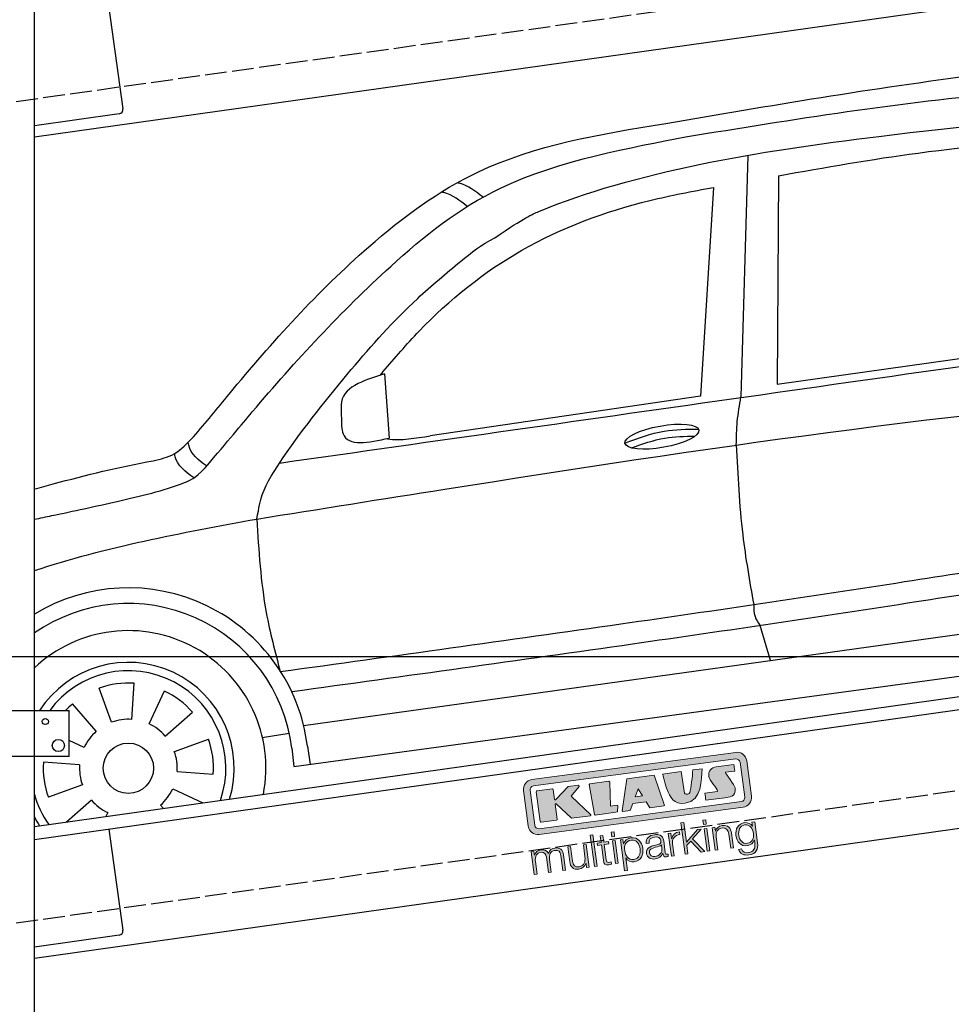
# Model space of a CAD drawing. Extents: x -311 to 6440, y -544 to 5914.
# Tile 3 of 6: x 926 to 3065, y 1052 to 3312. Entities that reach past the tile are written whole.
import ezdxf

# ---------------------------------------------------------------- set-up
doc = ezdxf.new("R2010")
doc.units = 0
doc.header["$LTSCALE"] = 10
doc.header["$MEASUREMENT"] = 0
doc.linetypes.add('GEN3', pattern=[6.25, 5, -1.25])
doc.layers.get('0').update_dxf_attribs({"linetype": 'CONTINUOUS'})
doc.layers.get('DEFPOINTS').update_dxf_attribs({"linetype": 'CONTINUOUS'})
doc.layers.add('3', color=6, linetype='GEN3')
doc.layers.add('CAR', color=1, linetype='CONTINUOUS')
for name, color, linetype, lineweight in [('AM_0', 7, 'CONTINUOUS', 30), ('AM_5', 3, 'CONTINUOUS', 15), ('Logo', 7, 'CONTINUOUS', 25)]:
    doc.layers.add(name, color=color, linetype=linetype, lineweight=lineweight)
doc.dimstyles.new('KLAUS_DXF', dxfattribs={"dimscale": 20, "dimtxt": 3.5, "dimasz": 2, "dimexe": 2, "dimexo": 1, "dimgap": 1.5, "dimtad": 1, "dimlfac": 0.1, "dimdsep": 46, "dimtxsty": 'STANDARD', "dimblk": 'DOT', "dimcen": 2, "dimclrd": 256, "dimclre": 256, "dimclrt": 2, "dimadec": 0, "dimazin": 0, "dimtfac": 1, "dimtmove": 2, "dimatfit": 3, "dimfxl": 1, "dimtolj": 1, "dimarcsym": 0})

# ---------------------------------------------------------------- blocks, each defined once
blk = doc.blocks.new('KLAUS')
at = {"layer": 'Logo'}
h = blk.add_hatch(color=8, dxfattribs=at)
h.dxf.hatch_style = 2
edge = h.paths.add_edge_path()
edge.add_spline(control_points=[(3.6, 29.09), (2.88, 29.09), (2.3, 28.51), (2.3, 27.8), (2.3, 27.8), (2.3, 16.11), (2.3, 16.11), (2.3, 15.39), (2.88, 14.81), (3.6, 14.81), (3.6, 14.81), (71.16, 14.81), (71.16, 14.81), (71.88, 14.81), (72.46, 15.39), (72.46, 16.11), (72.46, 16.11), (72.46, 27.8), (72.46, 27.8), (72.46, 28.51), (71.88, 29.09), (71.16, 29.09), (71.16, 29.09), (3.6, 29.09), (3.6, 29.09), (3.6, 29.09), (3.6, 29.09), (3.6, 29.09)], knot_values=[0, 0, 0, 0, 1, 1, 1, 2, 2, 2, 3, 3, 3, 4, 4, 4, 5, 5, 5, 6, 6, 6, 7, 7, 7, 8, 8, 8, 9, 9, 9, 9], degree=3, periodic=0)
edge = h.paths.add_edge_path()
edge.add_spline(control_points=[(3.35, 31.23), (3.35, 31.23), (71.47, 31.23), (71.47, 31.23), (73.26, 31.23), (74.71, 29.77), (74.71, 27.99), (74.71, 27.99), (74.71, 16.17), (74.71, 16.17), (74.71, 14.38), (73.26, 12.93), (71.47, 12.93), (71.47, 12.93), (3.35, 12.93), (3.35, 12.93), (1.56, 12.93), (0.11, 14.38), (0.11, 16.17), (0.11, 16.17), (0.11, 27.99), (0.11, 27.99), (0.11, 29.77), (1.56, 31.23), (3.35, 31.23), (3.35, 31.23), (3.35, 31.23), (3.35, 31.23)], knot_values=[0, 0, 0, 0, 1, 1, 1, 2, 2, 2, 3, 3, 3, 4, 4, 4, 5, 5, 5, 6, 6, 6, 7, 7, 7, 8, 8, 8, 9, 9, 9, 9], degree=3, periodic=0)
h = blk.add_hatch(color=8, dxfattribs=at)
h.dxf.hatch_style = 2
edge = h.paths.add_edge_path()
edge.add_spline(control_points=[(4.5, 27.33), (4.5, 27.33), (9.7, 27.33), (9.7, 27.33), (9.84, 27.33), (9.96, 27.22), (9.96, 27.08), (9.96, 27.08), (9.96, 23.69), (9.96, 23.69), (9.96, 23.69), (9.94, 23.64), (10.04, 23.59), (10.14, 23.53), (10.2, 23.57), (10.2, 23.57), (10.2, 23.57), (10.51, 23.75), (10.51, 23.75), (10.51, 23.75), (14.94, 27.33), (14.94, 27.33), (14.94, 27.33), (18.41, 27.33), (18.41, 27.33), (18.41, 27.33), (18.49, 27.33), (18.56, 27.2), (18.65, 27.04), (18.53, 26.91), (18.53, 26.91), (18.53, 26.91), (15.49, 24.11), (15.49, 24.11), (15.49, 24.11), (21.14, 17.06), (21.14, 17.06), (21.14, 17.06), (21.13, 16.91), (21.13, 16.91), (21.08, 16.84), (20.99, 16.82), (20.99, 16.82), (20.99, 16.82), (14.7, 16.82), (14.7, 16.82), (14.7, 16.82), (10.26, 22.17), (10.26, 22.17), (10.26, 22.17), (10.19, 22.24), (10.08, 22.21), (9.97, 22.18), (9.96, 22.11), (9.96, 22.11), (9.96, 22.11), (9.96, 17.08), (9.96, 17.08), (9.96, 16.94), (9.84, 16.82), (9.7, 16.82), (9.7, 16.82), (4.5, 16.82), (4.5, 16.82), (4.36, 16.82), (4.25, 16.94), (4.25, 17.08), (4.25, 17.08), (4.25, 27.08), (4.25, 27.08), (4.25, 27.22), (4.36, 27.33), (4.5, 27.33), (4.5, 27.33), (4.5, 27.33), (4.5, 27.33)], knot_values=[0, 0, 0, 0, 1, 1, 1, 2, 2, 2, 3, 3, 3, 4, 4, 4, 5, 5, 5, 6, 6, 6, 7, 7, 7, 8, 8, 8, 9, 9, 9, 10, 10, 10, 11, 11, 11, 12, 12, 12, 13, 13, 13, 14, 14, 14, 15, 15, 15, 16, 16, 16, 17, 17, 17, 18, 18, 18, 19, 19, 19, 20, 20, 20, 21, 21, 21, 22, 22, 22, 23, 23, 23, 24, 24, 24, 25, 25, 25, 25], degree=3, periodic=0)
h = blk.add_hatch(color=8, dxfattribs=at)
h.dxf.hatch_style = 2
h.paths.add_polyline_path([(22.42, 17.06), (21.97, 27.15), (22.24, 27.33), (28.55, 27.33), (28.86, 26.97), (28.01, 19.08), (30.26, 19.07), (30.44, 18.95), (30.08, 16.95), (29.49, 16.82), (22.6, 16.82)])
h = blk.add_hatch(color=8, dxfattribs=at)
h.paths.add_polyline_path([(36.52, 21.01), (38.93, 21.01), (37.87, 23.57)])
h.paths.add_polyline_path([(34.52, 27.33), (43.65, 27.33), (45.76, 16.94), (45.57, 16.82), (40.83, 16.82), (39.89, 18.95), (35.42, 18.95), (34.27, 16.82), (31.78, 16.82), (31.66, 17)])
h = blk.add_hatch(color=8, dxfattribs=at)
h.dxf.hatch_style = 2
edge = h.paths.add_edge_path()
edge.add_spline(control_points=[(52.69, 27.32), (52.69, 27.32), (52.88, 20.14), (52.88, 20.14), (53.01, 19.89), (53.2, 19.77), (53.43, 19.71), (53.91, 19.59), (54.43, 19.57), (54.64, 20.03), (55.23, 21.34), (56.27, 25.45), (56.6, 27.33), (56.6, 27.33), (59.77, 27.33), (59.77, 27.33), (58.77, 23.9), (58.56, 16.82), (52.63, 16.76), (48.72, 16.72), (48.01, 19.35), (47.27, 22.24), (46.89, 23.68), (46.54, 27.33), (46.54, 27.33), (46.54, 27.33), (52.69, 27.32), (52.69, 27.32), (52.69, 27.32), (52.69, 27.32), (52.69, 27.32)], knot_values=[0, 0, 0, 0, 1, 1, 1, 2, 2, 2, 3, 3, 3, 4, 4, 4, 5, 5, 5, 6, 6, 6, 7, 7, 7, 8, 8, 8, 9, 9, 9, 10, 10, 10, 10], degree=3, periodic=0)
h = blk.add_hatch(color=8, dxfattribs=at)
h.dxf.hatch_style = 2
edge = h.paths.add_edge_path()
edge.add_spline(control_points=[(64.46, 27.33), (64.46, 27.33), (70.31, 27.33), (70.31, 27.33), (70.31, 26.52), (70.31, 26.02), (70.31, 25.12), (70.31, 25.12), (67.3, 25.12), (67.3, 25.12), (67.24, 25.04), (67.25, 25.11), (67.25, 24.91), (67.25, 24.88), (69.73, 20.38), (69.73, 19.57), (69.73, 16.4), (67.22, 16.81), (65.9, 16.82), (65.9, 16.82), (59.59, 16.82), (59.59, 16.82), (59.59, 17.76), (59.59, 18.23), (59.59, 19.14), (59.59, 19.14), (63.75, 19.14), (63.75, 19.14), (63.82, 19.22), (63.81, 19.11), (63.81, 19.31), (63.81, 20.32), (61.58, 23.06), (61.58, 24.63), (61.58, 26.33), (62.83, 27.34), (64.46, 27.33), (64.46, 27.33), (64.46, 27.33), (64.46, 27.33)], knot_values=[0, 0, 0, 0, 1, 1, 1, 2, 2, 2, 3, 3, 3, 4, 4, 4, 5, 5, 5, 6, 6, 6, 7, 7, 7, 8, 8, 8, 9, 9, 9, 10, 10, 10, 11, 11, 11, 12, 12, 12, 13, 13, 13, 13], degree=3, periodic=0)
h = blk.add_hatch(color=30, dxfattribs=at)
h.dxf.hatch_style = 2
h.paths.add_polyline_path([(20.07, 0), (20.99, 0), (20.99, 10.45), (20.07, 10.45)])
h = blk.add_hatch(color=30, dxfattribs=at)
h.dxf.hatch_style = 2
edge = h.paths.add_edge_path()
edge.add_spline(control_points=[(24.22, 9.82), (24.22, 9.82), (23.3, 9.82), (23.3, 9.82), (23.3, 9.82), (23.3, 7.55), (23.3, 7.55), (23.3, 7.55), (21.98, 7.55), (21.98, 7.55), (21.98, 7.55), (21.98, 6.78), (21.98, 6.78), (21.98, 6.78), (23.3, 6.78), (23.3, 6.78), (23.3, 6.78), (23.3, 1.61), (23.3, 1.61), (23.28, 0.32), (23.71, -0.09), (24.94, -0.09), (25.22, -0.09), (25.48, -0.06), (25.76, -0.06), (25.76, -0.06), (25.76, 0.73), (25.76, 0.73), (25.5, 0.7), (25.23, 0.69), (24.97, 0.69), (24.31, 0.73), (24.22, 1.08), (24.22, 1.68), (24.22, 1.68), (24.22, 6.78), (24.22, 6.78), (24.22, 6.78), (25.76, 6.78), (25.76, 6.78), (25.76, 6.78), (25.76, 7.55), (25.76, 7.55), (25.76, 7.55), (24.22, 7.55), (24.22, 7.55), (24.22, 7.55), (24.22, 9.82), (24.22, 9.82), (24.22, 9.82), (24.22, 9.82), (24.22, 9.82)], knot_values=[0, 0, 0, 0, 1, 1, 1, 2, 2, 2, 3, 3, 3, 4, 4, 4, 5, 5, 5, 6, 6, 6, 7, 7, 7, 8, 8, 8, 9, 9, 9, 10, 10, 10, 11, 11, 11, 12, 12, 12, 13, 13, 13, 14, 14, 14, 15, 15, 15, 16, 16, 16, 17, 17, 17, 17], degree=3, periodic=0)
h = blk.add_hatch(color=30, dxfattribs=at)
h.paths.add_polyline_path([(27.1, 0), (28.03, 0), (28.03, 7.55), (27.1, 7.55)])
h.paths.add_polyline_path([(27.1, 8.98), (28.03, 8.98), (28.03, 10.45), (27.1, 10.45)])
h = blk.add_hatch(color=30, dxfattribs=at)
h.dxf.hatch_style = 2
h.paths.add_polyline_path([(50.4, 0), (51.32, 0), (51.32, 2.87), (52.82, 4.11), (55.8, 0), (56.96, 0), (53.52, 4.76), (56.74, 7.55), (55.51, 7.55), (51.32, 3.89), (51.32, 10.45), (50.4, 10.45)])
h = blk.add_hatch(color=30, dxfattribs=at)
h.paths.add_polyline_path([(57.74, 0), (58.66, 0), (58.66, 7.55), (57.74, 7.55)])
h.paths.add_polyline_path([(57.74, 8.98), (58.66, 8.98), (58.66, 10.45), (57.74, 10.45)])
h = blk.add_hatch(color=30, dxfattribs=at)
h.dxf.hatch_style = 2
edge = h.paths.add_edge_path()
edge.add_spline(control_points=[(0, 0), (0, 0), (0.92, 0), (0.92, 0), (0.92, 0), (0.92, 4.22), (0.92, 4.22), (0.94, 5.8), (1.58, 7), (3.18, 7), (4.35, 7), (4.77, 6.15), (4.76, 5.12), (4.76, 5.12), (4.76, 0), (4.76, 0), (4.76, 0), (5.68, 0), (5.68, 0), (5.68, 0), (5.68, 4.27), (5.68, 4.27), (5.68, 5.68), (6.14, 7), (7.73, 7), (9.05, 7), (9.52, 6.32), (9.52, 5.08), (9.52, 5.08), (9.52, 0), (9.52, 0), (9.52, 0), (10.44, 0), (10.44, 0), (10.44, 0), (10.44, 5.12), (10.44, 5.12), (10.44, 6.91), (9.59, 7.77), (7.94, 7.77), (6.94, 7.77), (5.99, 7.29), (5.54, 6.3), (5.26, 7.29), (4.36, 7.77), (3.37, 7.77), (2.17, 7.77), (1.38, 7.19), (0.89, 6.28), (0.89, 6.28), (0.85, 6.28), (0.85, 6.28), (0.85, 6.28), (0.85, 7.55), (0.85, 7.55), (0.85, 7.55), (0, 7.55), (0, 7.55), (0, 7.55), (0, 0), (0, 0), (0, 0), (0, 0), (0, 0)], knot_values=[0, 0, 0, 0, 1, 1, 1, 2, 2, 2, 3, 3, 3, 4, 4, 4, 5, 5, 5, 6, 6, 6, 7, 7, 7, 8, 8, 8, 9, 9, 9, 10, 10, 10, 11, 11, 11, 12, 12, 12, 13, 13, 13, 14, 14, 14, 15, 15, 15, 16, 16, 16, 17, 17, 17, 18, 18, 18, 19, 19, 19, 20, 20, 20, 21, 21, 21, 21], degree=3, periodic=0)
h = blk.add_hatch(color=30, dxfattribs=at)
h.dxf.hatch_style = 2
edge = h.paths.add_edge_path()
edge.add_spline(control_points=[(18.31, 7.55), (18.31, 7.55), (17.39, 7.55), (17.39, 7.55), (17.39, 7.55), (17.39, 3.59), (17.39, 3.59), (17.39, 2.05), (16.7, 0.56), (15.12, 0.56), (13.66, 0.56), (13.15, 1.27), (13.1, 2.64), (13.1, 2.64), (13.1, 7.55), (13.1, 7.55), (13.1, 7.55), (12.18, 7.55), (12.18, 7.55), (12.18, 7.55), (12.18, 2.65), (12.18, 2.65), (12.18, 0.89), (12.93, -0.22), (14.83, -0.22), (15.96, -0.22), (16.95, 0.35), (17.44, 1.36), (17.44, 1.36), (17.47, 1.36), (17.47, 1.36), (17.47, 1.36), (17.47, 0), (17.47, 0), (17.47, 0), (18.31, 0), (18.31, 0), (18.31, 0), (18.31, 7.55), (18.31, 7.55), (18.31, 7.55), (18.31, 7.55), (18.31, 7.55)], knot_values=[0, 0, 0, 0, 1, 1, 1, 2, 2, 2, 3, 3, 3, 4, 4, 4, 5, 5, 5, 6, 6, 6, 7, 7, 7, 8, 8, 8, 9, 9, 9, 10, 10, 10, 11, 11, 11, 12, 12, 12, 13, 13, 13, 14, 14, 14, 14], degree=3, periodic=0)
h = blk.add_hatch(color=30, dxfattribs=at)
edge = h.paths.add_edge_path()
edge.add_spline(control_points=[(35.84, 3.78), (35.84, 2.21), (35.12, 0.56), (33.37, 0.56), (31.4, 0.56), (30.72, 2.21), (30.72, 3.78), (30.72, 5.49), (31.33, 7), (33.37, 7), (35.12, 7), (35.84, 5.34), (35.84, 3.78), (35.84, 3.78), (35.84, 3.78), (35.84, 3.78)], knot_values=[0, 0, 0, 0, 1, 1, 1, 2, 2, 2, 3, 3, 3, 4, 4, 4, 5, 5, 5, 5], degree=3, periodic=0)
edge = h.paths.add_edge_path()
edge.add_spline(control_points=[(29.79, -2.8), (29.79, -2.8), (30.72, -2.8), (30.72, -2.8), (30.72, -2.8), (30.72, 1.43), (30.72, 1.43), (30.72, 1.43), (30.74, 1.43), (30.74, 1.43), (31.14, 0.35), (32.24, -0.22), (33.37, -0.22), (35.66, -0.22), (36.76, 1.64), (36.76, 3.78), (36.76, 5.91), (35.66, 7.77), (33.37, 7.77), (32.15, 7.77), (31.1, 7.14), (30.67, 6.12), (30.67, 6.12), (30.64, 6.12), (30.64, 6.12), (30.64, 6.12), (30.64, 7.55), (30.64, 7.55), (30.64, 7.55), (29.79, 7.55), (29.79, 7.55), (29.79, 7.55), (29.79, -2.8), (29.79, -2.8), (29.79, -2.8), (29.79, -2.8), (29.79, -2.8)], knot_values=[0, 0, 0, 0, 1, 1, 1, 2, 2, 2, 3, 3, 3, 4, 4, 4, 5, 5, 5, 6, 6, 6, 7, 7, 7, 8, 8, 8, 9, 9, 9, 10, 10, 10, 11, 11, 11, 12, 12, 12, 12], degree=3, periodic=0)
h = blk.add_hatch(color=30, dxfattribs=at)
edge = h.paths.add_edge_path()
edge.add_spline(control_points=[(43.03, 2.93), (43.04, 1.45), (41.8, 0.56), (40.39, 0.56), (39.53, 0.56), (38.71, 1.13), (38.71, 2.05), (38.71, 3.53), (40.66, 3.51), (42.22, 3.79), (42.47, 3.84), (42.88, 3.91), (43, 4.13), (43, 4.13), (43.03, 4.13), (43.03, 4.13), (43.03, 4.13), (43.03, 2.93), (43.03, 2.93), (43.03, 2.93), (43.03, 2.93), (43.03, 2.93)], knot_values=[0, 0, 0, 0, 1, 1, 1, 2, 2, 2, 3, 3, 3, 4, 4, 4, 5, 5, 5, 6, 6, 6, 7, 7, 7, 7], degree=3, periodic=0)
edge = h.paths.add_edge_path()
edge.add_spline(control_points=[(39.03, 5.24), (39.06, 6.47), (39.91, 7), (41.05, 7), (42.14, 7), (43.03, 6.69), (43.03, 5.45), (43.03, 4.61), (42.6, 4.51), (41.84, 4.42), (39.85, 4.19), (37.79, 4.11), (37.79, 1.99), (37.79, 0.47), (38.93, -0.22), (40.32, -0.22), (41.77, -0.22), (42.43, 0.34), (43.07, 1.32), (43.07, 1.32), (43.1, 1.32), (43.1, 1.32), (43.1, 0.53), (43.25, 0), (44.19, 0), (44.43, 0), (44.58, 0.01), (44.79, 0.06), (44.79, 0.06), (44.79, 0.83), (44.79, 0.83), (44.71, 0.81), (44.6, 0.78), (44.49, 0.78), (44.13, 0.78), (43.95, 0.98), (43.95, 1.33), (43.95, 1.33), (43.95, 5.34), (43.95, 5.34), (43.95, 7.36), (42.5, 7.77), (41.17, 7.77), (39.44, 7.77), (38.2, 7.01), (38.11, 5.24), (38.11, 5.24), (39.03, 5.24), (39.03, 5.24), (39.03, 5.24), (39.03, 5.24), (39.03, 5.24)], knot_values=[0, 0, 0, 0, 1, 1, 1, 2, 2, 2, 3, 3, 3, 4, 4, 4, 5, 5, 5, 6, 6, 6, 7, 7, 7, 8, 8, 8, 9, 9, 9, 10, 10, 10, 11, 11, 11, 12, 12, 12, 13, 13, 13, 14, 14, 14, 15, 15, 15, 16, 16, 16, 17, 17, 17, 17], degree=3, periodic=0)
h = blk.add_hatch(color=30, dxfattribs=at)
h.dxf.hatch_style = 2
edge = h.paths.add_edge_path()
edge.add_spline(control_points=[(45.79, 0), (45.79, 0), (46.71, 0), (46.71, 0), (46.71, 0), (46.71, 4.03), (46.71, 4.03), (46.71, 5.59), (47.85, 6.82), (49.52, 6.73), (49.52, 6.73), (49.52, 7.66), (49.52, 7.66), (48.16, 7.72), (47.14, 7), (46.67, 5.78), (46.67, 5.78), (46.64, 5.78), (46.64, 5.78), (46.64, 5.78), (46.64, 7.55), (46.64, 7.55), (46.64, 7.55), (45.79, 7.55), (45.79, 7.55), (45.79, 7.55), (45.79, 0), (45.79, 0), (45.79, 0), (45.79, 0), (45.79, 0)], knot_values=[0, 0, 0, 0, 1, 1, 1, 2, 2, 2, 3, 3, 3, 4, 4, 4, 5, 5, 5, 6, 6, 6, 7, 7, 7, 8, 8, 8, 9, 9, 9, 10, 10, 10, 10], degree=3, periodic=0)
h = blk.add_hatch(color=30, dxfattribs=at)
h.dxf.hatch_style = 2
edge = h.paths.add_edge_path()
edge.add_spline(control_points=[(60.41, 0), (60.41, 0), (61.33, 0), (61.33, 0), (61.33, 0), (61.33, 4.41), (61.33, 4.41), (61.36, 5.89), (62.24, 7), (63.7, 7), (65.2, 7), (65.62, 6.02), (65.62, 4.71), (65.62, 4.71), (65.62, 0), (65.62, 0), (65.62, 0), (66.54, 0), (66.54, 0), (66.54, 0), (66.54, 4.86), (66.54, 4.86), (66.54, 6.66), (65.9, 7.77), (63.78, 7.77), (62.71, 7.77), (61.7, 7.16), (61.36, 6.25), (61.36, 6.25), (61.33, 6.25), (61.33, 6.25), (61.33, 6.25), (61.33, 7.55), (61.33, 7.55), (61.33, 7.55), (60.41, 7.55), (60.41, 7.55), (60.41, 7.55), (60.41, 0), (60.41, 0), (60.41, 0), (60.41, 0), (60.41, 0)], knot_values=[0, 0, 0, 0, 1, 1, 1, 2, 2, 2, 3, 3, 3, 4, 4, 4, 5, 5, 5, 6, 6, 6, 7, 7, 7, 8, 8, 8, 9, 9, 9, 10, 10, 10, 11, 11, 11, 12, 12, 12, 13, 13, 13, 14, 14, 14, 14], degree=3, periodic=0)
h = blk.add_hatch(color=30, dxfattribs=at)
edge = h.paths.add_edge_path()
edge.add_spline(control_points=[(71.32, 0.86), (69.62, 0.86), (68.83, 2.34), (68.83, 3.86), (68.83, 5.43), (69.56, 7), (71.32, 7), (73.06, 7), (73.75, 5.34), (73.75, 3.86), (73.75, 2.33), (72.91, 0.86), (71.32, 0.86), (71.32, 0.86), (71.32, 0.86), (71.32, 0.86)], knot_values=[0, 0, 0, 0, 1, 1, 1, 2, 2, 2, 3, 3, 3, 4, 4, 4, 5, 5, 5, 5], degree=3, periodic=0)
edge = h.paths.add_edge_path()
edge.add_spline(control_points=[(74.67, 7.55), (74.67, 7.55), (73.75, 7.55), (73.75, 7.55), (73.75, 7.55), (73.75, 6.25), (73.75, 6.25), (73.75, 6.25), (73.72, 6.25), (73.72, 6.25), (73.35, 7.09), (72.41, 7.77), (71.32, 7.77), (69.13, 7.77), (67.9, 6.05), (67.9, 3.97), (67.9, 1.82), (68.9, 0.09), (71.32, 0.09), (72.4, 0.09), (73.29, 0.72), (73.72, 1.64), (73.72, 1.64), (73.75, 1.64), (73.75, 1.64), (73.75, 1.64), (73.75, 0.61), (73.75, 0.61), (73.75, -1.23), (73.01, -2.24), (71.32, -2.24), (70.29, -2.24), (69.31, -1.85), (69.1, -0.73), (69.1, -0.73), (68.18, -0.73), (68.18, -0.73), (68.31, -2.34), (69.81, -3.02), (71.32, -3.02), (73.79, -3.02), (74.65, -1.64), (74.67, 0.61), (74.67, 0.61), (74.67, 7.55), (74.67, 7.55), (74.67, 7.55), (74.67, 7.55), (74.67, 7.55)], knot_values=[0, 0, 0, 0, 1, 1, 1, 2, 2, 2, 3, 3, 3, 4, 4, 4, 5, 5, 5, 6, 6, 6, 7, 7, 7, 8, 8, 8, 9, 9, 9, 10, 10, 10, 11, 11, 11, 12, 12, 12, 13, 13, 13, 14, 14, 14, 15, 15, 15, 16, 16, 16, 16], degree=3, periodic=0)
at = {"layer": 'Logo', "lineweight": 0}
for points in [[(22.42, 17.06), (21.97, 27.15), (22.24, 27.33), (28.55, 27.33), (28.86, 26.97), (28.01, 19.08), (30.26, 19.07), (30.44, 18.95), (30.08, 16.95), (29.49, 16.82), (22.6, 16.82), (22.42, 17.06), (22.42, 17.06)], [(34.52, 27.33), (43.65, 27.33), (45.76, 16.94), (45.57, 16.82), (40.83, 16.82), (39.89, 18.95), (35.42, 18.95), (34.27, 16.82), (31.78, 16.82), (31.66, 17), (34.52, 27.33), (34.52, 27.33)], [(36.52, 21.01), (38.93, 21.01), (37.87, 23.57), (36.52, 21.01), (36.52, 21.01)], [(20.07, 0), (20.99, 0), (20.99, 10.45), (20.07, 10.45), (20.07, 0), (20.07, 0)], [(27.1, 8.98), (28.03, 8.98), (28.03, 10.45), (27.1, 10.45), (27.1, 8.98), (27.1, 8.98)], [(50.4, 0), (51.32, 0), (51.32, 2.87), (52.82, 4.11), (55.8, 0), (56.96, 0), (53.52, 4.76), (56.74, 7.55), (55.51, 7.55), (51.32, 3.89), (51.32, 10.45), (50.4, 10.45), (50.4, 0), (50.4, 0)], [(57.74, 8.98), (58.66, 8.98), (58.66, 10.45), (57.74, 10.45), (57.74, 8.98), (57.74, 8.98)], [(27.1, 0), (28.03, 0), (28.03, 7.55), (27.1, 7.55), (27.1, 0), (27.1, 0)], [(57.74, 0), (58.66, 0), (58.66, 7.55), (57.74, 7.55), (57.74, 0), (57.74, 0)]]:
    blk.add_lwpolyline(points, dxfattribs=at)
for points, knots in [([(3.35, 31.23), (3.35, 31.23), (71.47, 31.23), (71.47, 31.23), (73.26, 31.23), (74.71, 29.77), (74.71, 27.99), (74.71, 27.99), (74.71, 16.17), (74.71, 16.17), (74.71, 14.38), (73.26, 12.93), (71.47, 12.93), (71.47, 12.93), (3.35, 12.93), (3.35, 12.93), (1.56, 12.93), (0.11, 14.38), (0.11, 16.17), (0.11, 16.17), (0.11, 27.99), (0.11, 27.99), (0.11, 29.77), (1.56, 31.23), (3.35, 31.23), (3.35, 31.23), (3.35, 31.23), (3.35, 31.23)], [0, 0, 0, 0, 1, 1, 1, 2, 2, 2, 3, 3, 3, 4, 4, 4, 5, 5, 5, 6, 6, 6, 7, 7, 7, 8, 8, 8, 9, 9, 9, 9]), ([(3.6, 29.09), (2.88, 29.09), (2.3, 28.51), (2.3, 27.8), (2.3, 27.8), (2.3, 16.11), (2.3, 16.11), (2.3, 15.39), (2.88, 14.81), (3.6, 14.81), (3.6, 14.81), (71.16, 14.81), (71.16, 14.81), (71.88, 14.81), (72.46, 15.39), (72.46, 16.11), (72.46, 16.11), (72.46, 27.8), (72.46, 27.8), (72.46, 28.51), (71.88, 29.09), (71.16, 29.09), (71.16, 29.09), (3.6, 29.09), (3.6, 29.09), (3.6, 29.09), (3.6, 29.09), (3.6, 29.09)], [0, 0, 0, 0, 1, 1, 1, 2, 2, 2, 3, 3, 3, 4, 4, 4, 5, 5, 5, 6, 6, 6, 7, 7, 7, 8, 8, 8, 9, 9, 9, 9]), ([(4.5, 27.33), (4.5, 27.33), (9.7, 27.33), (9.7, 27.33), (9.84, 27.33), (9.96, 27.22), (9.96, 27.08), (9.96, 27.08), (9.96, 23.69), (9.96, 23.69), (9.96, 23.69), (9.94, 23.64), (10.04, 23.59), (10.14, 23.53), (10.2, 23.57), (10.2, 23.57), (10.2, 23.57), (10.51, 23.75), (10.51, 23.75), (10.51, 23.75), (14.94, 27.33), (14.94, 27.33), (14.94, 27.33), (18.41, 27.33), (18.41, 27.33), (18.41, 27.33), (18.49, 27.33), (18.56, 27.2), (18.65, 27.04), (18.53, 26.91), (18.53, 26.91), (18.53, 26.91), (15.49, 24.11), (15.49, 24.11), (15.49, 24.11), (21.14, 17.06), (21.14, 17.06), (21.14, 17.06), (21.13, 16.91), (21.13, 16.91), (21.08, 16.84), (20.99, 16.82), (20.99, 16.82), (20.99, 16.82), (14.7, 16.82), (14.7, 16.82), (14.7, 16.82), (10.26, 22.17), (10.26, 22.17), (10.26, 22.17), (10.19, 22.24), (10.08, 22.21), (9.97, 22.18), (9.96, 22.11), (9.96, 22.11), (9.96, 22.11), (9.96, 17.08), (9.96, 17.08), (9.96, 16.94), (9.84, 16.82), (9.7, 16.82), (9.7, 16.82), (4.5, 16.82), (4.5, 16.82), (4.36, 16.82), (4.25, 16.94), (4.25, 17.08), (4.25, 17.08), (4.25, 27.08), (4.25, 27.08), (4.25, 27.22), (4.36, 27.33), (4.5, 27.33), (4.5, 27.33), (4.5, 27.33), (4.5, 27.33)], [0, 0, 0, 0, 1, 1, 1, 2, 2, 2, 3, 3, 3, 4, 4, 4, 5, 5, 5, 6, 6, 6, 7, 7, 7, 8, 8, 8, 9, 9, 9, 10, 10, 10, 11, 11, 11, 12, 12, 12, 13, 13, 13, 14, 14, 14, 15, 15, 15, 16, 16, 16, 17, 17, 17, 18, 18, 18, 19, 19, 19, 20, 20, 20, 21, 21, 21, 22, 22, 22, 23, 23, 23, 24, 24, 24, 25, 25, 25, 25]), ([(52.69, 27.32), (52.69, 27.32), (52.88, 20.14), (52.88, 20.14), (53.01, 19.89), (53.2, 19.77), (53.43, 19.71), (53.91, 19.59), (54.43, 19.57), (54.64, 20.03), (55.23, 21.34), (56.27, 25.45), (56.6, 27.33), (56.6, 27.33), (59.77, 27.33), (59.77, 27.33), (58.77, 23.9), (58.56, 16.82), (52.63, 16.76), (48.72, 16.72), (48.01, 19.35), (47.27, 22.24), (46.89, 23.68), (46.54, 27.33), (46.54, 27.33), (46.54, 27.33), (52.69, 27.32), (52.69, 27.32), (52.69, 27.32), (52.69, 27.32), (52.69, 27.32)], [0, 0, 0, 0, 1, 1, 1, 2, 2, 2, 3, 3, 3, 4, 4, 4, 5, 5, 5, 6, 6, 6, 7, 7, 7, 8, 8, 8, 9, 9, 9, 10, 10, 10, 10]), ([(64.46, 27.33), (64.46, 27.33), (70.31, 27.33), (70.31, 27.33), (70.31, 26.52), (70.31, 26.02), (70.31, 25.12), (70.31, 25.12), (67.3, 25.12), (67.3, 25.12), (67.24, 25.04), (67.25, 25.11), (67.25, 24.91), (67.25, 24.88), (69.73, 20.38), (69.73, 19.57), (69.73, 16.4), (67.22, 16.81), (65.9, 16.82), (65.9, 16.82), (59.59, 16.82), (59.59, 16.82), (59.59, 17.76), (59.59, 18.23), (59.59, 19.14), (59.59, 19.14), (63.75, 19.14), (63.75, 19.14), (63.82, 19.22), (63.81, 19.11), (63.81, 19.31), (63.81, 20.32), (61.58, 23.06), (61.58, 24.63), (61.58, 26.33), (62.83, 27.34), (64.46, 27.33), (64.46, 27.33), (64.46, 27.33), (64.46, 27.33)], [0, 0, 0, 0, 1, 1, 1, 2, 2, 2, 3, 3, 3, 4, 4, 4, 5, 5, 5, 6, 6, 6, 7, 7, 7, 8, 8, 8, 9, 9, 9, 10, 10, 10, 11, 11, 11, 12, 12, 12, 13, 13, 13, 13]), ([(24.22, 9.82), (24.22, 9.82), (23.3, 9.82), (23.3, 9.82), (23.3, 9.82), (23.3, 7.55), (23.3, 7.55), (23.3, 7.55), (21.98, 7.55), (21.98, 7.55), (21.98, 7.55), (21.98, 6.78), (21.98, 6.78), (21.98, 6.78), (23.3, 6.78), (23.3, 6.78), (23.3, 6.78), (23.3, 1.61), (23.3, 1.61), (23.28, 0.32), (23.71, -0.09), (24.94, -0.09), (25.22, -0.09), (25.48, -0.06), (25.76, -0.06), (25.76, -0.06), (25.76, 0.73), (25.76, 0.73), (25.5, 0.7), (25.23, 0.69), (24.97, 0.69), (24.31, 0.73), (24.22, 1.08), (24.22, 1.68), (24.22, 1.68), (24.22, 6.78), (24.22, 6.78), (24.22, 6.78), (25.76, 6.78), (25.76, 6.78), (25.76, 6.78), (25.76, 7.55), (25.76, 7.55), (25.76, 7.55), (24.22, 7.55), (24.22, 7.55), (24.22, 7.55), (24.22, 9.82), (24.22, 9.82), (24.22, 9.82), (24.22, 9.82), (24.22, 9.82)], [0, 0, 0, 0, 1, 1, 1, 2, 2, 2, 3, 3, 3, 4, 4, 4, 5, 5, 5, 6, 6, 6, 7, 7, 7, 8, 8, 8, 9, 9, 9, 10, 10, 10, 11, 11, 11, 12, 12, 12, 13, 13, 13, 14, 14, 14, 15, 15, 15, 16, 16, 16, 17, 17, 17, 17]), ([(0, 0), (0, 0), (0.92, 0), (0.92, 0), (0.92, 0), (0.92, 4.22), (0.92, 4.22), (0.94, 5.8), (1.58, 7), (3.18, 7), (4.35, 7), (4.77, 6.15), (4.76, 5.12), (4.76, 5.12), (4.76, 0), (4.76, 0), (4.76, 0), (5.68, 0), (5.68, 0), (5.68, 0), (5.68, 4.27), (5.68, 4.27), (5.68, 5.68), (6.14, 7), (7.73, 7), (9.05, 7), (9.52, 6.32), (9.52, 5.08), (9.52, 5.08), (9.52, 0), (9.52, 0), (9.52, 0), (10.44, 0), (10.44, 0), (10.44, 0), (10.44, 5.12), (10.44, 5.12), (10.44, 6.91), (9.59, 7.77), (7.94, 7.77), (6.94, 7.77), (5.99, 7.29), (5.54, 6.3), (5.26, 7.29), (4.36, 7.77), (3.37, 7.77), (2.17, 7.77), (1.38, 7.19), (0.89, 6.28), (0.89, 6.28), (0.85, 6.28), (0.85, 6.28), (0.85, 6.28), (0.85, 7.55), (0.85, 7.55), (0.85, 7.55), (0, 7.55), (0, 7.55), (0, 7.55), (0, 0), (0, 0), (0, 0), (0, 0), (0, 0)], [0, 0, 0, 0, 1, 1, 1, 2, 2, 2, 3, 3, 3, 4, 4, 4, 5, 5, 5, 6, 6, 6, 7, 7, 7, 8, 8, 8, 9, 9, 9, 10, 10, 10, 11, 11, 11, 12, 12, 12, 13, 13, 13, 14, 14, 14, 15, 15, 15, 16, 16, 16, 17, 17, 17, 18, 18, 18, 19, 19, 19, 20, 20, 20, 21, 21, 21, 21]), ([(18.31, 7.55), (18.31, 7.55), (17.39, 7.55), (17.39, 7.55), (17.39, 7.55), (17.39, 3.59), (17.39, 3.59), (17.39, 2.05), (16.7, 0.56), (15.12, 0.56), (13.66, 0.56), (13.15, 1.27), (13.1, 2.64), (13.1, 2.64), (13.1, 7.55), (13.1, 7.55), (13.1, 7.55), (12.18, 7.55), (12.18, 7.55), (12.18, 7.55), (12.18, 2.65), (12.18, 2.65), (12.18, 0.89), (12.93, -0.22), (14.83, -0.22), (15.96, -0.22), (16.95, 0.35), (17.44, 1.36), (17.44, 1.36), (17.47, 1.36), (17.47, 1.36), (17.47, 1.36), (17.47, 0), (17.47, 0), (17.47, 0), (18.31, 0), (18.31, 0), (18.31, 0), (18.31, 7.55), (18.31, 7.55), (18.31, 7.55), (18.31, 7.55), (18.31, 7.55)], [0, 0, 0, 0, 1, 1, 1, 2, 2, 2, 3, 3, 3, 4, 4, 4, 5, 5, 5, 6, 6, 6, 7, 7, 7, 8, 8, 8, 9, 9, 9, 10, 10, 10, 11, 11, 11, 12, 12, 12, 13, 13, 13, 14, 14, 14, 14]), ([(29.79, -2.8), (29.79, -2.8), (30.72, -2.8), (30.72, -2.8), (30.72, -2.8), (30.72, 1.43), (30.72, 1.43), (30.72, 1.43), (30.74, 1.43), (30.74, 1.43), (31.14, 0.35), (32.24, -0.22), (33.37, -0.22), (35.66, -0.22), (36.76, 1.64), (36.76, 3.78), (36.76, 5.91), (35.66, 7.77), (33.37, 7.77), (32.15, 7.77), (31.1, 7.14), (30.67, 6.12), (30.67, 6.12), (30.64, 6.12), (30.64, 6.12), (30.64, 6.12), (30.64, 7.55), (30.64, 7.55), (30.64, 7.55), (29.79, 7.55), (29.79, 7.55), (29.79, 7.55), (29.79, -2.8), (29.79, -2.8), (29.79, -2.8), (29.79, -2.8), (29.79, -2.8)], [0, 0, 0, 0, 1, 1, 1, 2, 2, 2, 3, 3, 3, 4, 4, 4, 5, 5, 5, 6, 6, 6, 7, 7, 7, 8, 8, 8, 9, 9, 9, 10, 10, 10, 11, 11, 11, 12, 12, 12, 12]), ([(35.84, 3.78), (35.84, 2.21), (35.12, 0.56), (33.37, 0.56), (31.4, 0.56), (30.72, 2.21), (30.72, 3.78), (30.72, 5.49), (31.33, 7), (33.37, 7), (35.12, 7), (35.84, 5.34), (35.84, 3.78), (35.84, 3.78), (35.84, 3.78), (35.84, 3.78)], [0, 0, 0, 0, 1, 1, 1, 2, 2, 2, 3, 3, 3, 4, 4, 4, 5, 5, 5, 5]), ([(39.03, 5.24), (39.06, 6.47), (39.91, 7), (41.05, 7), (42.14, 7), (43.03, 6.69), (43.03, 5.45), (43.03, 4.61), (42.6, 4.51), (41.84, 4.42), (39.85, 4.19), (37.79, 4.11), (37.79, 1.99), (37.79, 0.47), (38.93, -0.22), (40.32, -0.22), (41.77, -0.22), (42.43, 0.34), (43.07, 1.32), (43.07, 1.32), (43.1, 1.32), (43.1, 1.32), (43.1, 0.53), (43.25, 0), (44.19, 0), (44.43, 0), (44.58, 0.01), (44.79, 0.06), (44.79, 0.06), (44.79, 0.83), (44.79, 0.83), (44.71, 0.81), (44.6, 0.78), (44.49, 0.78), (44.13, 0.78), (43.95, 0.98), (43.95, 1.33), (43.95, 1.33), (43.95, 5.34), (43.95, 5.34), (43.95, 7.36), (42.5, 7.77), (41.17, 7.77), (39.44, 7.77), (38.2, 7.01), (38.11, 5.24), (38.11, 5.24), (39.03, 5.24), (39.03, 5.24), (39.03, 5.24), (39.03, 5.24), (39.03, 5.24)], [0, 0, 0, 0, 1, 1, 1, 2, 2, 2, 3, 3, 3, 4, 4, 4, 5, 5, 5, 6, 6, 6, 7, 7, 7, 8, 8, 8, 9, 9, 9, 10, 10, 10, 11, 11, 11, 12, 12, 12, 13, 13, 13, 14, 14, 14, 15, 15, 15, 16, 16, 16, 17, 17, 17, 17]), ([(45.79, 0), (45.79, 0), (46.71, 0), (46.71, 0), (46.71, 0), (46.71, 4.03), (46.71, 4.03), (46.71, 5.59), (47.85, 6.82), (49.52, 6.73), (49.52, 6.73), (49.52, 7.66), (49.52, 7.66), (48.16, 7.72), (47.14, 7), (46.67, 5.78), (46.67, 5.78), (46.64, 5.78), (46.64, 5.78), (46.64, 5.78), (46.64, 7.55), (46.64, 7.55), (46.64, 7.55), (45.79, 7.55), (45.79, 7.55), (45.79, 7.55), (45.79, 0), (45.79, 0), (45.79, 0), (45.79, 0), (45.79, 0)], [0, 0, 0, 0, 1, 1, 1, 2, 2, 2, 3, 3, 3, 4, 4, 4, 5, 5, 5, 6, 6, 6, 7, 7, 7, 8, 8, 8, 9, 9, 9, 10, 10, 10, 10]), ([(60.41, 0), (60.41, 0), (61.33, 0), (61.33, 0), (61.33, 0), (61.33, 4.41), (61.33, 4.41), (61.36, 5.89), (62.24, 7), (63.7, 7), (65.2, 7), (65.62, 6.02), (65.62, 4.71), (65.62, 4.71), (65.62, 0), (65.62, 0), (65.62, 0), (66.54, 0), (66.54, 0), (66.54, 0), (66.54, 4.86), (66.54, 4.86), (66.54, 6.66), (65.9, 7.77), (63.78, 7.77), (62.71, 7.77), (61.7, 7.16), (61.36, 6.25), (61.36, 6.25), (61.33, 6.25), (61.33, 6.25), (61.33, 6.25), (61.33, 7.55), (61.33, 7.55), (61.33, 7.55), (60.41, 7.55), (60.41, 7.55), (60.41, 7.55), (60.41, 0), (60.41, 0), (60.41, 0), (60.41, 0), (60.41, 0)], [0, 0, 0, 0, 1, 1, 1, 2, 2, 2, 3, 3, 3, 4, 4, 4, 5, 5, 5, 6, 6, 6, 7, 7, 7, 8, 8, 8, 9, 9, 9, 10, 10, 10, 11, 11, 11, 12, 12, 12, 13, 13, 13, 14, 14, 14, 14]), ([(74.67, 7.55), (74.67, 7.55), (73.75, 7.55), (73.75, 7.55), (73.75, 7.55), (73.75, 6.25), (73.75, 6.25), (73.75, 6.25), (73.72, 6.25), (73.72, 6.25), (73.35, 7.09), (72.41, 7.77), (71.32, 7.77), (69.13, 7.77), (67.9, 6.05), (67.9, 3.97), (67.9, 1.82), (68.9, 0.09), (71.32, 0.09), (72.4, 0.09), (73.29, 0.72), (73.72, 1.64), (73.72, 1.64), (73.75, 1.64), (73.75, 1.64), (73.75, 1.64), (73.75, 0.61), (73.75, 0.61), (73.75, -1.23), (73.01, -2.24), (71.32, -2.24), (70.29, -2.24), (69.31, -1.85), (69.1, -0.73), (69.1, -0.73), (68.18, -0.73), (68.18, -0.73), (68.31, -2.34), (69.81, -3.02), (71.32, -3.02), (73.79, -3.02), (74.65, -1.64), (74.67, 0.61), (74.67, 0.61), (74.67, 7.55), (74.67, 7.55), (74.67, 7.55), (74.67, 7.55), (74.67, 7.55)], [0, 0, 0, 0, 1, 1, 1, 2, 2, 2, 3, 3, 3, 4, 4, 4, 5, 5, 5, 6, 6, 6, 7, 7, 7, 8, 8, 8, 9, 9, 9, 10, 10, 10, 11, 11, 11, 12, 12, 12, 13, 13, 13, 14, 14, 14, 15, 15, 15, 16, 16, 16, 16]), ([(71.32, 0.86), (69.62, 0.86), (68.83, 2.34), (68.83, 3.86), (68.83, 5.43), (69.56, 7), (71.32, 7), (73.06, 7), (73.75, 5.34), (73.75, 3.86), (73.75, 2.33), (72.91, 0.86), (71.32, 0.86), (71.32, 0.86), (71.32, 0.86), (71.32, 0.86)], [0, 0, 0, 0, 1, 1, 1, 2, 2, 2, 3, 3, 3, 4, 4, 4, 5, 5, 5, 5]), ([(43.03, 2.93), (43.04, 1.45), (41.8, 0.56), (40.39, 0.56), (39.53, 0.56), (38.71, 1.13), (38.71, 2.05), (38.71, 3.53), (40.66, 3.51), (42.22, 3.79), (42.47, 3.84), (42.88, 3.91), (43, 4.13), (43, 4.13), (43.03, 4.13), (43.03, 4.13), (43.03, 4.13), (43.03, 2.93), (43.03, 2.93), (43.03, 2.93), (43.03, 2.93), (43.03, 2.93)], [0, 0, 0, 0, 1, 1, 1, 2, 2, 2, 3, 3, 3, 4, 4, 4, 5, 5, 5, 6, 6, 6, 7, 7, 7, 7])]:
    blk.add_open_spline(points, degree=3, knots=knots, dxfattribs=at)
blk = doc.blocks.new('_DOT')
at = {"color": 0, "linetype": 'ByBlock'}
blk.add_line((-0.5, 0), (-1, 0), dxfattribs=at)
at = {"color": 0, "linetype": 'ByBlock', "const_width": 0.5}
blk.add_lwpolyline([(-0.25, 0, 1), (0.25, 0, 1)], format="xyb", close=True, dxfattribs=at)
blk = doc.blocks.new('*D7')
at = {"layer": 'AM_5', "lineweight": -2, "transparency": 16777216}
for p, q in [((5479.5, 1850), (-240, 1850)), ((-200, -10), (-200, 1810)), ((178.1, -50), (-240, -50))]:
    blk.add_line(p, q, dxfattribs=at)
at = {"layer": 'DEFPOINTS', "color": 0, "transparency": 16777216}
for p in [(-200, 1850), (5499.5, 1850), (198.1, -50)]:
    blk.add_point(p, dxfattribs=at)
at = {"layer": 'AM_5', "lineweight": -2, "transparency": 16777216, "xscale": 40, "yscale": 40, "zscale": 40}
for p, rotation in [((-200, 1850), 90), ((-200, -50), 270)]:
    blk.add_blockref('_DOT', p, dxfattribs=dict(at, rotation=rotation))
at = {"layer": 'AM_5', "color": 2, "transparency": 16777216, "insert": (-265, 900), "char_height": 70, "attachment_point": 5, "rotation": 90}
blk.add_mtext('\\A1;190', dxfattribs=at)
blk = doc.blocks.new('*D8')
at = {"layer": 'AM_5', "lineweight": -2, "transparency": 16777216}
for p, q in [((179.7, 2850), (-240, 2850)), ((-200, 1890), (-200, 2810)), ((5479.5, 1850), (-240, 1850))]:
    blk.add_line(p, q, dxfattribs=at)
at = {"layer": 'DEFPOINTS', "color": 0, "transparency": 16777216}
for p in [(-200, 2850), (199.7, 2850), (5499.5, 1850)]:
    blk.add_point(p, dxfattribs=at)
at = {"layer": 'AM_5', "lineweight": -2, "transparency": 16777216, "xscale": 40, "yscale": 40, "zscale": 40}
for p, rotation in [((-200, 2850), 90), ((-200, 1850), 270)]:
    blk.add_blockref('_DOT', p, dxfattribs=dict(at, rotation=rotation))
at = {"layer": 'AM_5', "color": 2, "transparency": 16777216, "insert": (-265, 2350), "char_height": 70, "attachment_point": 5, "rotation": 90}
blk.add_mtext('\\A1;100', dxfattribs=at)
blk = doc.blocks.new('CAR_EG')
at = {"layer": 'CAR'}
for p, q in [((33784.9, 2644.9), (33768.8, 2090.9)), ((33855.2, 2598.7), (33852.2, 2120.1)), ((33705.9, 2571.9), (33676, 2092.9)), ((33852.2, 2120.1), (34567.6, 2220.6)), ((32950.4, 2144.1), (32961.3, 1996.3)), ((33676, 2092.9), (33055.3, 2001.9)), ((32851.3, 2067.7), (32852.3, 2023.4)), ((33798, 1614.9), (33798.1, 1614.6)), ((32765, 1337.2), (34678.2, 1603.8)), ((33812.2, 1566.9), (33836.1, 1486.6)), ((32742.6, 1242.5), (34728.2, 1512.2)), ((32370.6, 1351), (32376.4, 1434)), ((32324.4, 1344.5), (32296, 1422.7)), ((32410.2, 1340.8), (32445.4, 1416.2)), ((32289.2, 1323.7), (32234.6, 1386.5)), ((32447.5, 1312.7), (32510.3, 1367.3)), ((32670, 1309.7), (32731.8, 1319)), ((32261.1, 1286.5), (32227.1, 1302.3)), ((32468.3, 1277.4), (32546.4, 1305.9)), ((32773.7, 1289.8), (32780.4, 1247.5)), ((32737.8, 1285.1), (32742.6, 1242.7)), ((32250.8, 1246.9), (32167.8, 1252.7)), ((32474.8, 1231.2), (32557.7, 1225.4)), ((32257.3, 1200.7), (32179.2, 1172.2)), ((32464.5, 1191.6), (32533.6, 1159.4)), ((32278.1, 1165.4), (32220.6, 1115.4)), ((32436.4, 1154.3), (32443.1, 1146.7)), ((32315.4, 1137.3), (32311.1, 1128.1))]:
    blk.add_line(p, q, dxfattribs=at)
blk.add_circle((32362.8, 1239), 57.7, dxfattribs=at)
for centre, radius, start, end in [((32362.7, 1238.7), 414.2, 7.0809, 121.3668), ((32362.8, 1239.1), 377.8, 6.9984, 124.8138), ((32362.8, 1239), 315.6, 349.0223, 133.1117), ((32362.8, 1239), 242.9, 342.9998, 147.0608), ((32362.8, 1239), 223.8, 340.6935, 143.8265), ((32362.8, 1239), 195.4, 86, 110), ((32362.8, 1239), 195.4, 41, 65), ((32362.8, 1239), 195.4, 131, 137.4831), ((32362.8, 1239), 112.2, 86, 110), ((32362.8, 1239), 112.2, 41, 65), ((32362.8, 1239), 112.2, 131, 155), ((32362.8, 1239), 195.4, 356, 20), ((32362.8, 1239), 112.2, 356, 20), ((32362.8, 1239), 195.4, 176, 200), ((32362.8, 1239), 112.2, 176, 200), ((32362.8, 1239), 223.8, 195.4027, 215.3065), ((32362.8, 1239), 112.2, 311, 335), ((32362.8, 1239), 112.2, 221, 245), ((32362.8, 1239), 242.9, 207.3574, 213.0002)]:
    blk.add_arc(centre, radius, start, end, dxfattribs=at)
blk.add_ellipse((33587.4, 1999.8), major_axis=(-85, -15.3), ratio=0.28676, dxfattribs=at)
for points, knots in [([(33596.2, 2718.6), (33833.8, 2759.2), (34248.6, 2830.2), (34671.7, 2869.7), (34851.8, 2870.2)], [0, 0, 0, 0, 724.09838, 1264.268143, 1264.268143, 1264.268143, 1264.268143]), ([(33641.3, 2687.7), (33888.6, 2727.9), (34289.4, 2793.1), (34696.2, 2808.8), (34851.8, 2807)], [0, 0, 0, 0, 750.99467, 1217.35525, 1217.35525, 1217.35525, 1217.35525]), ([(33203.6, 2456.4), (33274.2, 2503.5), (33505.2, 2604.9), (34003.4, 2687.4), (34469.5, 2730.1), (34567.3, 2738.8)], [0, 0, 0, 0, 57.768711, 889.406275, 1467.79431, 1467.79431, 1467.79431, 1467.79431]), ([(32511.9, 1999.5), (32540.7, 2032.1), (32664.8, 2185.7), (32868.8, 2412.1), (33192.2, 2651), (33443.2, 2694.1), (33596.2, 2718.6)], [50.344413, 50.344413, 50.344413, 50.344413, 177.37825, 645.222843, 958.928175, 1403.607995, 1403.607995, 1403.607995, 1403.607995]), ([(32539, 1928.3), (32594.1, 1993.3), (32717.5, 2142.3), (32922, 2364), (33233.9, 2614.9), (33520.5, 2663.7), (33641.3, 2687.7)], [50.344413, 50.344413, 50.344413, 50.344413, 177.37825, 645.222843, 958.928175, 1403.607995, 1403.607995, 1403.607995, 1403.607995]), ([(33855.2, 2598.7), (33961.7, 2617.6), (34195, 2659.1), (34431.3, 2677.8), (34559.8, 2688)], [0, 0, 0, 0, 324.185882, 710.565468, 710.565468, 710.565468, 710.565468]), ([(33176.9, 2549.1), (33159.7, 2562.5), (33141.5, 2576.8), (33119.6, 2581.7), (33118.4, 2582)], [0, 0, 0, 0, 63.592448, 67.287293, 67.287293, 67.287293, 67.287293]), ([(32947, 2148.7), (32974.2, 2180.2), (33066.6, 2287.5), (33261.9, 2444.9), (33504.8, 2534.1), (33657, 2562.7), (33705.9, 2571.9)], [0, 0, 0, 0, 124.967161, 424.753108, 740.250919, 889.487182, 889.487182, 889.487182, 889.487182]), ([(33140.6, 2528.1), (33123.7, 2541.2), (33105.6, 2555.2), (33084, 2560.6), (33082.7, 2560.9)], [0, 0, 0, 0, 62.591131, 66.740772, 66.740772, 66.740772, 66.740772]), ([(32657.7, 1810.8), (32662.7, 1837.8), (32671, 1881.3), (32747.8, 1998.5), (32864.2, 2144.7), (32997.2, 2295.2), (33118.4, 2396.8), (33172.1, 2440.2), (33203.6, 2456.4)], [0, 0, 0, 0, 49.530978, 151.975748, 416.614123, 642.731173, 769.0417, 862.873828, 862.873828, 862.873828, 862.873828]), ([(32950.4, 2144.1), (32901.2, 2128.4), (32850.1, 2112.1), (32851.2, 2069.4), (32851.3, 2067.7)], [0, 0, 0, 0, 122.1456, 127.162483, 127.162483, 127.162483, 127.162483]), ([(32657.7, 1810.8), (32801.3, 1833.7), (33529.6, 1949.8), (34261.4, 2059.7), (34851.8, 2102.1)], [0, 0, 0, 0, 436.512598, 2212.794207, 2212.794207, 2212.794207, 2212.794207]), ([(33758.1, 1980.9), (33758.4, 1998.7), (33759.2, 2035.7), (33765.5, 2072.1), (33768.8, 2090.9)], [0, 0, 0, 0, 53.441715, 110.698869, 110.698869, 110.698869, 110.698869]), ([(32852.3, 2023.4), (32853.1, 2017.4), (32858.9, 1974.6), (32913.9, 1986.3), (32961.3, 1996.3)], [0, 0, 0, 0, 17.173154, 123.258066, 123.258066, 123.258066, 123.258066]), ([(33502.5, 1985.1), (33532.3, 1996.2), (33586.6, 2016.4), (33644.4, 2016.9), (33670.5, 2017.1)], [0, 0, 0, 0, 94.349912, 172.189199, 172.189199, 172.189199, 172.189199]), ([(32419.9, 1944.5), (32436.6, 1948.5), (32472.8, 1957.1), (32498.2, 1984.7), (32511.9, 1999.5)], [0, 0, 0, 0, 50.400381, 109.403718, 109.403718, 109.403718, 109.403718]), ([(33517.4, 1974), (33542.6, 1983.3), (33589.9, 1999.4), (33639.9, 2000.6), (33663.2, 2000.9)], [14.4466, 14.4466, 14.4466, 14.4466, 94.349912, 163.782287, 163.782287, 163.782287, 163.782287]), ([(32542.2, 1932.5), (32523.9, 1946.2), (32503.8, 1961.3), (32500.5, 1984.3), (32500.2, 1986.4)], [0, 0, 0, 0, 62.779001, 69.168935, 69.168935, 69.168935, 69.168935]), ([(33758.1, 1980.9), (33761.4, 1911.9), (33767.2, 1789.1), (33788.6, 1668), (33798, 1614.9)], [0, 0, 0, 0, 206.928271, 368.471033, 368.471033, 368.471033, 368.471033]), ([(32147.1, 1879.7), (32161.4, 1883.6), (32253.2, 1908.3), (32340.9, 1930.5), (32419.9, 1944.5)], [480.055163, 480.055163, 480.055163, 480.055163, 524.621583, 765.993096, 765.993096, 765.993096, 765.993096]), ([(32512.5, 1905.7), (32493.6, 1919.4), (32472.8, 1934.5), (32469.5, 1957.8), (32469.2, 1960)], [0, 0, 0, 0, 63.952186, 70.34212, 70.34212, 70.34212, 70.34212]), ([(32147.1, 1810.2), (32160.6, 1813.1), (32224.9, 1826.6), (32326.6, 1848.2), (32457.9, 1879.4), (32514.8, 1903.7), (32539, 1928.3)], [490.628989, 490.628989, 490.628989, 490.628989, 533.213795, 695.201858, 838.866463, 874.591058, 874.591058, 874.591058, 874.591058]), ([(32657.7, 1810.8), (32662, 1738.8), (32669.1, 1620.2), (32699.5, 1505.7), (32711.4, 1460.7)], [0, 0, 0, 0, 215.839891, 354.944954, 354.944954, 354.944954, 354.944954]), ([(32711.4, 1460.7), (32972.1, 1496.8), (33450.2, 1562.9), (34112.9, 1660.8), (34514.4, 1725.8), (34699.2, 1755.6)], [0, 0, 0, 0, 789.48509, 1447.853915, 2009.615295, 2009.615295, 2009.615295, 2009.615295]), ([(32738.3, 1414.9), (32999, 1451), (33477.1, 1517.1), (34126.3, 1613), (34514.4, 1675.6), (34685.8, 1703.3)], [0, 0, 0, 0, 789.48509, 1447.853915, 1968.782349, 1968.782349, 1968.782349, 1968.782349]), ([(33798, 1614.9), (33798.1, 1605.4), (33798.4, 1588), (33807.9, 1573.5), (33812.2, 1566.9)], [0, 0, 0, 0, 27.92682, 51.026657, 51.026657, 51.026657, 51.026657])]:
    blk.add_open_spline(points, degree=3, knots=knots, dxfattribs=at)
for points in [[(32710, 1939.3), (33423.9, 2040.7), (34137.9, 2142.1), (34851.8, 2243.5)], [(32947, 2148.7), (32945, 2146.1), (32942.9, 2143.6), (32940.9, 2141.1)], [(32957.3, 1994.6), (32988.8, 1990.5), (33022.1, 1996.2), (33055.3, 2001.9)], [(32147.1, 1692.4), (32311.6, 1747.3), (32484.7, 1779), (32657.7, 1810.8)]]:
    blk.add_open_spline(points, degree=3, dxfattribs=at)

msp = doc.modelspace()

# ---------------------------------------------------------------- linework, layer by layer
for p, q in [((959.991, -43.774), (959.991, 3496.226)), ((3664.715, 3422.357), (959.991, 3042.233)), ((1130.73, 3338.882), (1163.296, 3107.159)), ((1154.785, 3095.865), (959.991, 3068.488)), ((959.991, 1460.181), (3577.468, 1828.044)), ((3576.692, 1797.64), (959.991, 1429.886)), ((199.991, 1726.226), (1039.968, 1726.226)), ((1039.968, 1621.226), (1039.968, 1726.226)), ((1039.968, 1621.226), (199.991, 1621.226)), ((3696.811, 1541.868), (959.991, 1157.233)), ((1130.73, 1453.882), (1163.296, 1222.159)), ((1154.785, 1210.865), (959.991, 1183.488))]:
    msp.add_line(p, q)
for centre, radius in [((984.991, 1701.226), 7), ((1014.991, 1646.226), 14)]:
    msp.add_circle(centre, radius)
for centre in [(1153.393, 3105.768), (1153.393, 1220.768)]:
    msp.add_arc(centre, 10, 278, 8)
at = {"layer": '3'}
for p, q in [((423.4, 3054.675), (5430.808, 3758.42)), ((423.4, 1169.675), (5430.808, 1873.42))]:
    msp.add_line(p, q, dxfattribs=at)

# ---------------------------------------------------------------- block references
at = {"xscale": 6.929133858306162, "yscale": 6.929133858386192, "zscale": 6.929133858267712, "rotation": 7.614101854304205}
msp.add_blockref('KLAUS', (2107.454, 1350.306), dxfattribs=at)
at = {"layer": 'AM_0'}
msp.add_blockref('CAR_EG', (-31187.084, 355.11), dxfattribs=at)

# ---------------------------------------------------------------- dimensions: what is measured, and where the dimension line sits
at = {"layer": 'AM_5'}
for base, p1, p2, override, picture, middle in [((-200, 2850.005), (5499.51, 1850.005), (199.717, 2850.005), {"dimpost": '', "dimtol": 0, "dimlim": 0, "dimtp": 0, "dimtm": 0, "dimtfac": 1, "dimtdec": 2, "dimtolj": 1, "dimtzin": 7}, '*D8', (-265, 2350.005)), ((-200, 1850.005), (198.068, -49.982), (5499.51, 1850.005), {"dimtol": 0, "dimlim": 0, "dimtp": 0, "dimtm": 0, "dimtfac": 1, "dimtdec": 2, "dimtolj": 1, "dimtzin": 7}, '*D7', (-265, 900.012))]:
    dim = msp.add_linear_dim(base=base, p1=p1, p2=p2, angle=90, dimstyle='KLAUS_DXF', override=override, dxfattribs=at)
    dim.commit()
    dim.dimension.update_dxf_attribs({"geometry": picture, "text_midpoint": middle})

doc.saveas('drawing.dxf')
